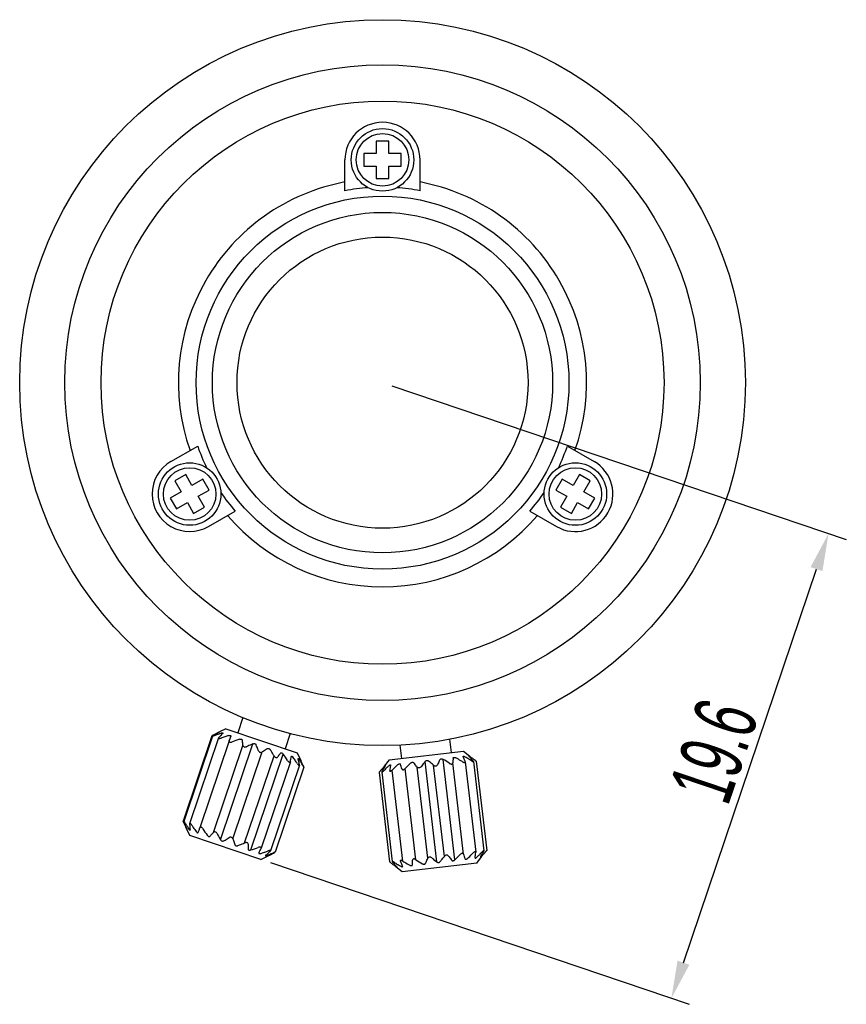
# Model space of a CAD drawing. Header units: millimetres. Extents: x 459 to 649, y 77 to 203.
# Tile 3 of 3: x 583 to 649, y 85 to 164. Entities that reach past the tile are written whole.
import ezdxf

# ---------------------------------------------------------------- set-up
doc = ezdxf.new("R2010")
doc.units = ezdxf.units.MM
doc.header["$LTSCALE"] = 16.335
doc.header["$PDMODE"] = 3
doc.header["$PDSIZE"] = 8
doc.layers.get('0').update_dxf_attribs({"linetype": 'CONTINUOUS'})
doc.layers.get('Defpoints').update_dxf_attribs({"linetype": 'CONTINUOUS'})
doc.layers.add('02___PRT_ALL_AXES', color=7, linetype='CONTINUOUS')
doc.styles.get("Standard").update_dxf_attribs({"font": 'txt', "width": 0.6})
doc.dimstyles.get("Standard").update_dxf_attribs({"dimtxt": 2.8, "dimasz": 3, "dimexe": 1.5, "dimexo": 0.8, "dimtad": 1, "dimdec": 3, "dimdsep": 46, "dimtxsty": 'STANDARD', "dimblk": '_FILLED', "dimblk1": '_FILLED', "dimblk2": '_FILLED', "dimcen": 0.09, "dimadec": 3, "dimazin": 2, "dimtol": 1, "dimtp": 0.001, "dimtm": 0.001, "dimtfac": 1, "dimtdec": 3, "dimtofl": 0, "dimtmove": 0, "dimatfit": 3, "dimldrblk": '_FILLED', "dimfxl": 1, "dimtolj": 1, "dimarcsym": 0})

# ---------------------------------------------------------------- blocks, each defined once
blk = doc.blocks.new('_FILLED')
at = {"color": 0, "linetype": 'ByBlock'}
blk.add_solid([(0, 0), (-1, 0.167), (-1, -0.167)], dxfattribs=at)
blk = doc.blocks.new('*D25')
at = {"color": 0, "linetype": 'Continuous', "lineweight": -2}
for p, q in [((612.454, 134.252), (648.767, 121.972)), ((635.75, 88.16), (646.385, 119.611)), ((602.739, 96.157), (636.21, 84.838))]:
    blk.add_line(p, q, dxfattribs=at)
at = {"layer": 'Defpoints', "color": 0}
for p in [(611.696, 134.508), (647.346, 122.453), (601.981, 96.413)]:
    blk.add_point(p, dxfattribs=at)
at = {"color": 0, "linetype": 'ByBlock', "lineweight": -2, "xscale": 3, "yscale": 3, "zscale": 3}
for p, rotation in [((647.346, 122.453), 71.31622970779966), ((634.789, 85.319), 251.3162297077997)]:
    blk.add_blockref('_FILLED', p, dxfattribs=dict(at, rotation=rotation))
at = {"color": 0, "insert": (635.806, 105.886), "char_height": 2.8, "attachment_point": 2, "rotation": 71.31623}
blk.add_mtext('\\A1;{{\\H1.7857x;19.6}}', dxfattribs=at)

msp = doc.modelspace()

# ---------------------------------------------------------------- linework, layer by layer
at = {"color": 7, "linetype": 'Continuous'}
for p, q in [((608.6964, 149.8354), (608.6964, 152.3083)), ((614.6964, 149.8354), (614.6964, 152.3083)), ((594.7812, 128.2064), (596.9228, 129.4429)), ((626.4701, 129.4429), (628.6117, 128.2064)), ((597.7812, 123.0102), (599.9228, 124.2467)), ((623.4701, 124.2467), (625.6117, 123.0102))]:
    msp.add_line(p, q, dxfattribs=at)
for radius in [29, 25.4, 22.5, 14.9]:
    msp.add_circle((611.6964, 134.5083), radius, dxfattribs=at)
for centre, radius, start, end in [((611.6964, 152.3083), 3, 0, 180), ((611.6964, 134.5083), 16.3107, 100.59865, 199.40135), ((611.6964, 134.5083), 16.3107, 340.59865, 79.40135), ((611.6964, 134.5083), 15.6179, 94.19333, 101.074626), ((611.6964, 134.5083), 15.6179, 78.925374, 85.80667), ((611.6964, 134.5083), 15.6179, 198.925374, 205.80667), ((611.6964, 134.5083), 15.6179, 334.19333, 341.074626), ((596.2812, 125.6083), 3, 120, 300), ((627.1117, 125.6083), 3, 240, 60), ((611.6964, 134.5083), 15.6179, 214.19333, 221.074626), ((611.6964, 134.5083), 15.6179, 318.925374, 325.80667), ((611.6964, 134.5083), 16.3107, 220.59865, 319.40135)]:
    msp.add_arc(centre, radius, start, end, dxfattribs=at)
at = {"layer": '02___PRT_ALL_AXES', "color": 7, "linetype": 'Continuous'}
for p, q in [((611.1964, 153.8083), (611.1964, 152.8083)), ((612.1964, 153.8083), (611.1964, 153.8083)), ((612.1964, 152.8083), (612.1964, 153.8083)), ((610.1964, 152.8083), (610.1964, 151.8083)), ((611.1964, 152.8083), (610.1964, 152.8083)), ((613.1964, 152.8083), (612.1964, 152.8083)), ((613.1964, 151.8083), (613.1964, 152.8083)), ((610.1964, 151.8083), (611.1964, 151.8083)), ((611.1964, 151.8083), (611.1964, 150.8083)), ((612.1964, 150.8083), (612.1964, 151.8083)), ((612.1964, 151.8083), (613.1964, 151.8083)), ((611.1964, 150.8083), (612.1964, 150.8083)), ((595.9642, 127.1574), (595.0982, 126.6574)), ((596.4642, 126.2913), (595.9642, 127.1574)), ((597.3302, 126.7913), (596.4642, 126.2913)), ((597.8302, 125.9253), (597.3302, 126.7913)), ((626.0626, 126.7913), (625.5626, 125.9253)), ((626.9287, 126.2913), (626.0626, 126.7913)), ((627.4287, 127.1574), (626.9287, 126.2913)), ((628.2947, 126.6574), (627.4287, 127.1574)), ((595.0982, 126.6574), (595.5982, 125.7913)), ((596.9642, 125.4253), (597.8302, 125.9253)), ((625.5626, 125.9253), (626.4287, 125.4253)), ((627.7947, 125.7913), (628.2947, 126.6574)), ((595.5982, 125.7913), (594.7321, 125.2913)), ((594.7321, 125.2913), (595.2321, 124.4253)), ((597.4642, 124.5593), (596.9642, 125.4253)), ((626.4287, 125.4253), (625.9287, 124.5593)), ((628.6607, 125.2913), (627.7947, 125.7913)), ((628.1607, 124.4253), (628.6607, 125.2913)), ((595.2321, 124.4253), (596.0982, 124.9253)), ((596.0982, 124.9253), (596.5982, 124.0593)), ((596.5982, 124.0593), (597.4642, 124.5593)), ((625.9287, 124.5593), (626.7947, 124.0593)), ((626.7947, 124.0593), (627.2947, 124.9253)), ((627.2947, 124.9253), (628.1607, 124.4253)), ((600.5367, 107.7509), (600.1274, 106.5405)), ((598.0543, 106.2825), (595.7533, 99.4781)), ((598.1163, 106.2651), (595.8131, 99.4543)), ((598.1195, 106.2589), (598.1162, 106.265)), ((598.1665, 106.3505), (598.1357, 106.3339)), ((598.5343, 106.4039), (598.4988, 106.3906)), ((598.6103, 106.579), (598.5519, 106.5502)), ((599.1801, 106.8609), (598.6758, 106.6114)), ((599.1802, 106.8608), (604.8639, 104.9388)), ((599.5072, 106.0782), (599.5655, 106.2488)), ((599.5656, 106.2491), (599.5655, 106.2488)), ((604.326, 106.4696), (603.9166, 105.2591)), ((598.599, 106.1302), (596.2786, 99.2685)), ((599.4434, 105.8914), (597.0947, 98.9458)), ((599.4435, 105.8917), (599.5072, 106.0782)), ((613.0852, 105.5445), (613.2102, 104.4799)), ((617.0579, 106.0106), (617.1829, 104.9465)), ((604.8639, 104.9388), (605.1746, 104.3106)), ((612.2171, 104.3632), (618.1761, 105.0632)), ((618.1761, 105.0632), (618.6737, 104.6702)), ((604.3305, 104.2244), (601.9905, 97.3046)), ((605.0546, 103.9373), (602.7402, 97.0933)), ((604.33, 104.223), (604.334, 104.2379)), ((604.4059, 104.6119), (604.4093, 104.6254)), ((605.3598, 103.918), (605.3742, 103.8861)), ((612.217, 104.3632), (611.83, 103.8732)), ((612.3418, 103.9471), (612.3399, 103.9181)), ((618.1456, 104.6001), (618.1374, 104.6271)), ((618.3096, 104.2079), (618.301, 104.2384)), ((618.3095, 104.2089), (619.1579, 96.9866)), ((618.5386, 104.4648), (618.5028, 104.4863)), ((618.9575, 104.2511), (619.7981, 97.0958)), ((619.186, 104.2655), (619.1854, 104.266)), ((619.1858, 104.267), (620.0239, 97.1332)), ((605.4077, 103.7959), (603.1067, 96.9914)), ((611.4193, 103.3547), (612.2573, 96.2208)), ((611.4195, 103.3532), (611.4199, 103.3538)), ((611.6354, 103.3906), (612.4759, 96.236)), ((612.2687, 103.5298), (612.2672, 103.4972)), ((595.7868, 99.3878), (595.8011, 99.356)), ((595.8194, 99.4573), (595.8131, 99.4544)), ((596.0152, 98.9049), (595.9863, 98.9634)), ((596.297, 98.3351), (596.0476, 98.8395)), ((596.9747, 98.5874), (596.9748, 98.5877)), ((596.9748, 98.5877), (597.0319, 98.7585)), ((597.0319, 98.7585), (597.0946, 98.9456)), ((601.9808, 96.4131), (596.2971, 98.3351)), ((601.8152, 96.9509), (601.8097, 96.938)), ((601.8253, 96.971), (601.8152, 96.9509)), ((601.985, 97.2918), (601.9711, 97.2635)), ((601.985, 97.2918), (601.9909, 97.3059)), ((602.26, 96.9905), (602.2916, 97.001)), ((603.0252, 96.94), (603.0011, 96.927)), ((619.1565, 96.956), (619.1578, 96.9876)), ((620.0232, 97.1341), (620.0237, 97.1347)), ((601.9808, 96.4131), (602.609, 96.7238)), ((612.2577, 96.2218), (612.2571, 96.2223)), ((612.3014, 96.1886), (612.2577, 96.2218)), ((612.9329, 95.9974), (612.9652, 95.9781)), ((613.1152, 96.2787), (613.1242, 96.2473)), ((619.2261, 96.1247), (613.2671, 95.4246)), ((619.0891, 96.5681), (619.0874, 96.5399)), ((619.2261, 96.1247), (619.6115, 96.6127)), ((613.2671, 95.4246), (612.7586, 95.8262)), ((613.292, 95.8583), (613.2835, 95.8861))]:
    msp.add_line(p, q, dxfattribs=at)
at = {"layer": '02___PRT_ALL_AXES', "color": 9, "linetype": 'Continuous'}
for p, q in [((598.192, 98.5744), (600.541, 105.5205)), ((598.7503, 97.9873), (601.341, 105.6484)), ((599.7381, 98.0516), (602.087, 104.9977)), ((600.6762, 97.7344), (603.0251, 104.6805)), ((601.1688, 97.1695), (603.7595, 104.8305)), ((616.0447, 96.2105), (615.1011, 104.2425)), ((616.6392, 96.6602), (615.7837, 103.9427)), ((617.4815, 96.3792), (616.538, 104.4113)), ((618.1764, 96.8408), (617.3209, 104.1233)), ((613.3272, 96.2712), (612.4717, 103.5536)), ((614.3716, 96.3939), (613.5161, 103.6763)), ((615.3182, 96.5051), (614.4627, 103.7875))]:
    msp.add_line(p, q, dxfattribs=at)
at = {"layer": '02___PRT_ALL_AXES', "color": 7, "linetype": 'Continuous'}
for centre, radius in [((611.6964, 152.3083), 2.5), ((611.6964, 134.5083), 13.6), ((611.6964, 134.5083), 11.63), ((596.2812, 125.6083), 2.5), ((627.1117, 125.6083), 2.5)]:
    msp.add_circle(centre, radius, dxfattribs=at)
at = {"layer": '02___PRT_ALL_AXES', "color": 9, "linetype": 'Continuous'}
for centre in [(611.6964, 152.3083), (596.2812, 125.6083), (627.1117, 125.6083)]:
    msp.add_circle(centre, 2.1, dxfattribs=at)
at = {"layer": '02___PRT_ALL_AXES', "color": 7, "linetype": 'Continuous'}
for centre, radius, start, end in [((604.6785, 94.2693), 13.7245, 117.337578, 118.325534), ((605.1985, 94.8741), 13.4224, 120.403296, 121.507744), ((604.2492, 91.1377), 16.3009, 110.656441, 111.590056), ((603.8876, 95.7933), 12.0075, 116.89357, 117.324931), ((604.3431, 96.3239), 11.7391, 120.137495, 120.383523), ((603.8506, 97.1744), 10.7563, 119.460358, 120.143397), ((603.4262, 96.7038), 10.9868, 116.325955, 116.895055), ((603.1261, 94.1344), 13.1007, 109.231548, 110.518038), ((603.4037, 97.9637), 9.8493, 119.093401, 119.455108), ((610.4439, 95.2682), 16.0781, 137.058803, 137.315499), ((609.0179, 96.5973), 14.1288, 136.479285, 137.065117), ((607.264, 98.2642), 11.7092, 135.728365, 136.484034), ((604.454, 89.7541), 17.312, 108.021827, 109.100559), ((606.2451, 99.2546), 10.2882, 135.466365, 135.716623), ((603.481, 92.7467), 14.1652, 106.787626, 108.024254), ((604.9006, 91.6084), 15.1292, 107.828789, 110.166809), ((591.1748, 95.8761), 15.4453, 33.109319, 35.433061), ((611.3115, 97.6145), 10.1338, 42.728055, 43.997408), ((611.8589, 94.9213), 11.8719, 53.816908, 55.110759), ((567.3039, 111.5618), 37.7474, 348.812304, 349.114409), ((576.3741, 109.8221), 28.5118, 349.105295, 349.470727), ((593.0413, 96.3396), 14.1522, 34.143979, 35.50661), ((590.4358, 94.5687), 17.3025, 33.193823, 34.154616), ((594.9391, 102.1367), 10.2825, 11.677656, 12.847734), ((592.3173, 101.5887), 12.9609, 11.020885, 11.704113), ((590.625, 101.2572), 14.6854, 10.743553, 11.028298), ((594.9129, 98.0704), 11.9413, 31.313924, 31.994599), ((593.7918, 97.3883), 13.2536, 30.714998, 31.314267), ((594.9292, 99.2501), 11.4271, 25.295746, 26.296206), ((592.6474, 96.7079), 14.5849, 30.227564, 30.71701), ((591.271, 95.9069), 16.1774, 29.60496, 30.224386), ((592.8519, 98.2686), 13.7245, 24.306926, 25.294864), ((620.6982, 96.0164), 11.827, 138.454766, 139.748588), ((619.9102, 99.0597), 9.3476, 149.061488, 149.23129), ((621.2843, 94.2822), 13.2277, 133.342367, 134.265293), ((627.0527, 101.0316), 14.9933, 169.053801, 169.622073), ((625.1845, 101.3907), 13.0909, 168.868425, 169.044303), ((622.9576, 92.9136), 14.9385, 132.157196, 133.976956), ((583.701, 95.5127), 30.6397, 15.389974, 16.104511), ((643.6533, 102.9708), 26.3576, 176.661883, 177.493875), ((610.3523, 91.4231), 14.9525, 59.396572, 61.231135), ((608.6585, 88.5325), 18.3027, 58.959367, 59.439387), ((604.8219, 98.6757), 14.5814, 23.232895, 23.972483), ((600.8913, 96.982), 18.8614, 22.803005, 23.250565), ((598.3752, 95.9217), 21.5918, 22.654796, 22.809056), ((611.6897, 93.1413), 13.2337, 59.221373, 60.122914), ((611.0692, 92.0947), 14.4503, 59.040811, 59.231127), ((609.9006, 90.1665), 16.705, 57.773659, 58.862724), ((609.4189, 95.8586), 12.7155, 41.951844, 42.753702), ((610.3896, 92.9079), 14.3643, 52.938906, 53.82785), ((608.212, 94.7704), 14.3405, 41.704509, 41.961806), ((609.3896, 91.5786), 16.0278, 52.721662, 52.949985), ((624.7261, 111.7266), 9.2932, 232.7221, 233.057479), ((623.9109, 93.3233), 16.0192, 140.640862, 140.844692), ((623.3158, 93.8115), 15.2495, 140.385369, 140.641205), ((622.3541, 94.6092), 14, 139.731927, 140.390615), ((624.2553, 96.5841), 14.3488, 151.121063, 151.374784), ((622.8365, 97.3692), 12.7273, 150.322451, 151.131202), ((623.6973, 91.8263), 16.6708, 134.602145, 135.692514), ((620.9014, 98.4736), 10.4992, 149.249899, 150.329919), ((622.2861, 93.2511), 14.6653, 134.256147, 134.585334), ((631.5027, 100.2203), 19.5167, 169.632435, 170.236906), ((625.2704, 90.4976), 18.283, 133.935158, 134.429714), ((608.3099, 105.0057), 13.7255, 204.306949, 205.294165), ((609.6219, 104.704), 14.7824, 201.144858, 201.32388), ((608.1101, 104.1105), 13.1583, 201.310372, 202.236541), ((606.2326, 104.0242), 11.4279, 205.295007, 206.296032), ((609.6693, 107.6332), 16.0676, 211.037516, 212.137449), ((605.8252, 103.1743), 10.689, 202.226203, 203.51621), ((612.2849, 100.7123), 16.0782, 185.31696, 185.573659), ((610.3437, 100.5213), 14.1276, 185.56733, 186.153723), ((611.3114, 109.0253), 17.8422, 213.541005, 214.278116), ((607.8092, 106.4689), 13.8731, 212.152169, 212.677569), ((606.6652, 105.7344), 12.5136, 212.674915, 213.416487), ((607.3518, 100.1939), 11.1179, 186.129189, 187.155971), ((608.6351, 107.1933), 14.5989, 214.252772, 215.830997), ((610.1005, 106.9853), 15.1292, 212.46565, 214.803671), ((596.6016, 111.924), 15.4453, 287.199398, 289.523141), ((574.7192, 110.6531), 30.3635, 333.217055, 333.517891), ((567.3988, 114.297), 38.5407, 333.522104, 333.771044), ((597.8495, 110.2782), 14.0006, 287.121223, 288.362453), ((596.8078, 113.4115), 17.3025, 288.477848, 289.438638), ((596.2875, 104.0735), 9.5129, 309.77338, 310.020511), ((595.4812, 105.0295), 10.7635, 310.034895, 310.934976), ((598.021, 108.4846), 12.5552, 290.654335, 291.933518), ((594.0418, 106.6912), 12.962, 310.928975, 311.611559), ((597.5373, 106.9647), 11.428, 296.336432, 297.337471), ((592.8988, 107.981), 14.6853, 311.604164, 311.888907), ((597.3577, 110.1458), 14.3439, 291.91255, 292.209062), ((597.1283, 110.7081), 14.9512, 292.208417, 292.402078), ((596.9518, 108.1043), 12.7092, 297.323124, 297.49562), ((596.7426, 108.5059), 13.162, 297.49599, 297.725977), ((596.6594, 111.8411), 16.1774, 292.40807, 293.0275), ((596.2162, 109.5044), 14.2908, 297.731641, 298.34485), ((603.7213, 95.2277), 1.8746, 112.088656, 113.041856), ((645.9823, 104.7841), 28.9183, 195.94296, 196.701281), ((608.4542, 107.5803), 14.9525, 312.168864, 314.003435), ((606.1366, 109.9997), 18.3028, 313.960621, 314.440633), ((599.3979, 100.1736), 20.0189, 350.162965, 350.750683), ((609.1552, 107.2492), 14.6682, 314.170214, 314.520005), ((607.7244, 108.6973), 16.7039, 314.536583, 315.626365), ((610.5076, 101.9603), 10.4965, 329.584869, 330.65437), ((610.7311, 104.526), 11.8712, 318.289215, 319.582327), ((608.5733, 103.0497), 12.7164, 330.646983, 331.448138), ((607.1481, 103.8281), 14.3404, 331.438195, 331.695491), ((609.0976, 105.9226), 14.0202, 319.56528, 320.202295), ((608.1705, 106.6966), 15.2279, 320.197452, 320.450124), ((607.5538, 107.2059), 16.0278, 320.450012, 320.678338), ((603.7906, 84.9843), 14.0702, 52.558957, 52.779644), ((622.084, 108.8739), 16.0191, 232.555308, 232.759135), ((621.0767, 107.5439), 14.3506, 232.747108, 233.660887), ((623.1749, 105.7818), 14.3489, 222.025215, 222.278938), ((621.9759, 104.6886), 12.7263, 222.26878, 223.078236), ((619.5834, 105.5103), 11.8277, 233.650647, 234.945207), ((621.53, 110.2817), 16.6718, 237.70751, 238.797162), ((620.2361, 103.0585), 10.3421, 223.06494, 224.314041), ((620.5923, 108.7425), 14.8695, 238.815111, 238.995772), ((619.7513, 107.3325), 13.2277, 239.134699, 240.057634), ((632.4593, 104.5219), 21.0313, 203.168678, 203.330483), ((630.0237, 103.4693), 18.378, 203.324419, 203.781554), ((626.2265, 101.791), 14.2264, 203.763337, 204.523594), ((622.7517, 111.9378), 18.2829, 238.970287, 239.46485), ((621.0619, 109.0516), 14.9385, 239.423051, 241.242804), ((586.1909, 97.3143), 27.9228, 357.260727, 358.044788), ((605.9082, 99.0302), 13.4089, 349.419708, 349.588466), ((603.986, 99.3808), 15.3628, 349.597831, 350.152955), ((610.1534, 106.2188), 13.2337, 313.277087, 314.178619), ((611.5054, 101.3781), 9.3413, 329.390366, 329.566524)]:
    msp.add_arc(centre, radius, start, end, dxfattribs=at)
for points, knots in [([(598.0543, 106.2825), (598.0549, 106.2842), (598.0589, 106.2878), (598.0664, 106.2935), (598.0778, 106.3009), (598.0866, 106.3062), (598.0915, 106.3091)], [0, 0, 0, 0, 0.1165883, 0.3298178, 0.6291065, 1, 1, 1, 1]), ([(598.0915, 106.3091), (598.0948, 106.3111), (598.1095, 106.3195), (598.1243, 106.3277), (598.1357, 106.3339)], [0, 0, 0, 0, 0.2278376, 1, 1, 1, 1]), ([(598.1162, 106.265), (598.1175, 106.2688), (598.125, 106.2767), (598.1393, 106.2885), (598.1598, 106.3027), (598.1753, 106.3125), (598.1837, 106.3177)], [0, 0, 0, 0, 0.1378174, 0.3618563, 0.6552216, 1, 1, 1, 1]), ([(598.1342, 106.2586), (598.1327, 106.2584), (598.1278, 106.258), (598.1226, 106.2578), (598.1195, 106.2589)], [0, 0, 0, 0, 0.3181845, 1, 1, 1, 1]), ([(598.2511, 106.2949), (598.2292, 106.2862), (598.1908, 106.2724), (598.1514, 106.2606), (598.1342, 106.2586)], [0, 0, 0, 0, 0.5769597, 1, 1, 1, 1]), ([(598.6018, 106.5747), (598.6117, 106.5795), (598.6296, 106.5883), (598.6511, 106.5982), (598.6641, 106.6043), (598.6716, 106.607), (598.6742, 106.6086), (598.6774, 106.6088), (598.6772, 106.6084)], [0, 0, 0, 0, 0.3998664, 0.7235509, 0.8455278, 0.9341862, 0.9858596, 1, 1, 1, 1]), ([(598.6772, 106.6084), (598.677, 106.6077), (598.675, 106.6063), (598.6715, 106.6036), (598.6656, 106.5999), (598.6547, 106.5931), (598.6375, 106.5831), (598.6228, 106.5748), (598.6147, 106.5703)], [0, 0, 0, 0, 0.0296405, 0.0924739, 0.1865362, 0.3083768, 0.6200373, 1, 1, 1, 1]), ([(598.8109, 106.5039), (598.8281, 106.5099), (598.8593, 106.5196), (598.897, 106.5273), (598.9205, 106.5265), (598.9323, 106.5228), (598.9381, 106.5136), (598.9367, 106.507), (598.9356, 106.5039)], [0, 0, 0, 0, 0.3786625, 0.683736, 0.7928939, 0.8703665, 0.9305651, 1, 1, 1, 1]), ([(598.9356, 106.5039), (598.9347, 106.5012), (598.9286, 106.4885), (598.9191, 106.478), (598.9113, 106.47)], [0, 0, 0, 0, 0.2005067, 1, 1, 1, 1]), ([(599.3897, 106.3082), (599.4149, 106.3158), (599.4525, 106.3245), (599.501, 106.3261), (599.5312, 106.3213), (599.5546, 106.3098), (599.5727, 106.2855), (599.57, 106.2622), (599.5656, 106.2491)], [0, 0, 0, 0, 0.3397555, 0.4932485, 0.6250695, 0.7314634, 0.8205253, 1, 1, 1, 1]), ([(598.5986, 106.129), (598.5972, 106.1247), (598.5953, 106.1162), (598.6001, 106.0978), (598.6213, 106.0878), (598.6454, 106.0849), (598.68, 106.0855), (598.7071, 106.0903), (598.7258, 106.0946)], [0, 0, 0, 0, 0.0857737, 0.1621463, 0.3452824, 0.476945, 0.6340304, 1, 1, 1, 1]), ([(598.6249, 106.1685), (598.6218, 106.1652), (598.6114, 106.1532), (598.6022, 106.1397), (598.5986, 106.129)], [0, 0, 0, 0, 0.2848354, 1, 1, 1, 1]), ([(599.4434, 105.8913), (599.4374, 105.8735), (599.4353, 105.8408), (599.4624, 105.8078), (599.4963, 105.7913), (599.5393, 105.7841), (599.6041, 105.7861), (599.6532, 105.7986), (599.6847, 105.8101)], [0, 0, 0, 0, 0.1782238, 0.2731482, 0.3883412, 0.5273451, 0.6819973, 1, 1, 1, 1]), ([(600.2684, 106.0111), (600.294, 106.0193), (600.3461, 106.0301), (600.4215, 106.0248), (600.4805, 105.9895), (600.4962, 105.9509), (600.4983, 105.9333)], [0, 0, 0, 0, 0.2929363, 0.5747874, 0.8065275, 1, 1, 1, 1]), ([(600.541, 105.5205), (600.5379, 105.5555), (600.5252, 105.6932), (600.5107, 105.8308), (600.4983, 105.9333)], [0, 0, 0, 0, 0.2535899, 1, 1, 1, 1]), ([(600.541, 105.5205), (600.543, 105.4972), (600.5639, 105.4451), (600.6414, 105.3981), (600.7375, 105.3913), (600.8013, 105.4094), (600.8301, 105.4228)], [0, 0, 0, 0, 0.200058, 0.4456259, 0.7298483, 1, 1, 1, 1]), ([(601.341, 105.6484), (601.2981, 105.6306), (601.1266, 105.5581), (600.9568, 105.4817), (600.8301, 105.4228)], [0, 0, 0, 0, 0.2491839, 1, 1, 1, 1]), ([(601.341, 105.6484), (601.364, 105.6579), (601.4152, 105.6707), (601.494, 105.6621), (601.5604, 105.6228), (601.5884, 105.5822), (601.5973, 105.5617)], [0, 0, 0, 0, 0.2508481, 0.5194989, 0.7754371, 1, 1, 1, 1]), ([(601.7849, 105.0999), (601.7699, 105.1389), (601.7097, 105.2938), (601.6467, 105.4476), (601.5973, 105.5617)], [0, 0, 0, 0, 0.2516643, 1, 1, 1, 1]), ([(601.7849, 105.0999), (601.7952, 105.073), (601.8299, 105.0197), (601.912, 104.9683), (602.0073, 104.9589), (602.0647, 104.9819), (602.087, 104.9977)], [0, 0, 0, 0, 0.2380082, 0.5090935, 0.7738144, 1, 1, 1, 1]), ([(602.478, 105.2638), (602.4453, 105.2426), (602.3136, 105.1559), (602.1838, 105.0663), (602.087, 104.9977)], [0, 0, 0, 0, 0.2477161, 1, 1, 1, 1]), ([(602.478, 105.2638), (602.4957, 105.2753), (602.5402, 105.292), (602.6149, 105.2831), (602.6822, 105.2416), (602.7163, 105.2005), (602.7299, 105.1787)], [0, 0, 0, 0, 0.2149306, 0.4650056, 0.7378983, 1, 1, 1, 1]), ([(603.0251, 104.6805), (603.0013, 104.7226), (602.9054, 104.8901), (602.8064, 105.0559), (602.7299, 105.1787)], [0, 0, 0, 0, 0.2505317, 1, 1, 1, 1]), ([(603.0251, 104.6805), (603.0412, 104.6522), (603.0819, 104.5995), (603.1603, 104.5463), (603.2479, 104.537), (603.2909, 104.5685), (603.3039, 104.5862)], [0, 0, 0, 0, 0.2839624, 0.572234, 0.8084473, 1, 1, 1, 1]), ([(603.5425, 104.9039), (603.5226, 104.8782), (603.442, 104.773), (603.363, 104.6668), (603.3039, 104.5862)], [0, 0, 0, 0, 0.2455382, 1, 1, 1, 1]), ([(603.5425, 104.9039), (603.5525, 104.9169), (603.584, 104.9403), (603.6492, 104.9333), (603.7094, 104.892), (603.7438, 104.8525), (603.7595, 104.8305)], [0, 0, 0, 0, 0.1868506, 0.4094408, 0.6937336, 1, 1, 1, 1]), ([(604.4093, 104.6254), (604.413, 104.6363), (604.4238, 104.6534), (604.4494, 104.6569), (604.4709, 104.6499), (604.4937, 104.6352), (604.5262, 104.6058), (604.548, 104.5786), (604.5619, 104.5592)], [0, 0, 0, 0, 0.1684356, 0.2535561, 0.3596697, 0.493247, 0.6496036, 1, 1, 1, 1]), ([(618.1374, 104.6271), (618.1366, 104.6341), (618.1376, 104.6502), (618.1572, 104.6595), (618.1748, 104.6591), (618.1997, 104.6547), (618.2187, 104.6474), (618.2319, 104.6417)], [0, 0, 0, 0, 0.1803127, 0.3590755, 0.4827106, 0.6332718, 1, 1, 1, 1]), ([(618.2319, 104.6417), (618.236, 104.6399), (618.253, 104.632), (618.2696, 104.6232), (618.2819, 104.6161)], [0, 0, 0, 0, 0.240811, 1, 1, 1, 1]), ([(618.5637, 104.7026), (618.5636, 104.7035), (618.5638, 104.7057), (618.5676, 104.7067), (618.5722, 104.7056), (618.5787, 104.7032), (618.5867, 104.6993), (618.6002, 104.6918), (618.6107, 104.6852), (618.6181, 104.6804)], [0, 0, 0, 0, 0.043355, 0.0875347, 0.1610603, 0.2694211, 0.4111954, 0.5831001, 1, 1, 1, 1]), ([(618.6014, 104.6537), (618.5922, 104.6632), (618.5798, 104.6764), (618.5678, 104.6931), (618.564, 104.6998), (618.5637, 104.7026)], [0, 0, 0, 0, 0.641557, 0.8639481, 1, 1, 1, 1]), ([(618.6181, 104.6804), (618.6206, 104.6788), (618.6312, 104.6719), (618.6416, 104.6648), (618.6495, 104.6593)], [0, 0, 0, 0, 0.2368883, 1, 1, 1, 1]), ([(604.1122, 104.3129), (604.1295, 104.2864), (604.1584, 104.2493), (604.2041, 104.2096), (604.2442, 104.1844), (604.2905, 104.1757), (604.3199, 104.1996), (604.3273, 104.2149), (604.3301, 104.2231)], [0, 0, 0, 0, 0.3282756, 0.4850457, 0.6249278, 0.8269804, 0.9104855, 1, 1, 1, 1]), ([(604.9149, 104.0414), (604.9281, 104.0213), (604.9485, 103.9927), (604.978, 103.9592), (604.9985, 103.9396), (605.0172, 103.9266), (605.0337, 103.9198), (605.0485, 103.9236), (605.0528, 103.9317), (605.0542, 103.9358)], [0, 0, 0, 0, 0.3634657, 0.5288286, 0.6736248, 0.7897821, 0.8733941, 0.9345008, 1, 1, 1, 1]), ([(604.9587, 104.4588), (604.9587, 104.4603), (604.9586, 104.4654), (604.9591, 104.4707), (604.9603, 104.4741)], [0, 0, 0, 0, 0.2934664, 1, 1, 1, 1]), ([(604.9641, 104.4231), (604.9634, 104.4264), (604.9609, 104.4382), (604.959, 104.4501), (604.9587, 104.4588)], [0, 0, 0, 0, 0.2821189, 1, 1, 1, 1]), ([(604.9603, 104.4741), (604.9608, 104.4758), (604.9622, 104.4788), (604.9692, 104.4823), (604.9816, 104.4751), (604.9955, 104.461), (605.006, 104.4477), (605.0116, 104.44)], [0, 0, 0, 0, 0.0730563, 0.1342398, 0.3038665, 0.5981284, 1, 1, 1, 1]), ([(605.0116, 104.44), (605.014, 104.4368), (605.024, 104.4228), (605.0333, 104.4085), (605.0403, 104.3974)], [0, 0, 0, 0, 0.234502, 1, 1, 1, 1]), ([(605.0542, 103.9358), (605.0569, 103.9439), (605.0578, 103.9642), (605.0551, 103.9837), (605.053, 103.9947)], [0, 0, 0, 0, 0.4303284, 1, 1, 1, 1]), ([(605.3365, 103.8988), (605.3488, 103.8773), (605.366, 103.8477), (605.3883, 103.8144), (605.3975, 103.802), (605.4018, 103.7978)], [0, 0, 0, 0, 0.617842, 0.8503084, 1, 1, 1, 1]), ([(605.4077, 103.7958), (605.4081, 103.7971), (605.4076, 103.8008), (605.4052, 103.8111), (605.3985, 103.8293), (605.3877, 103.8558), (605.3789, 103.8755), (605.3742, 103.8861)], [0, 0, 0, 0, 0.0407583, 0.1113013, 0.3324401, 0.6372801, 1, 1, 1, 1]), ([(611.8465, 103.8601), (611.8554, 103.8701), (611.8738, 103.8898), (611.8888, 103.9062), (611.9178, 103.9304), (611.9187, 103.9223)], [0, 0, 0, 0, 0.4145445, 0.7475131, 1, 1, 1, 1]), ([(611.9187, 103.9223), (611.9191, 103.9195), (611.9168, 103.9121), (611.9087, 103.893), (611.8995, 103.8771), (611.8925, 103.8655)], [0, 0, 0, 0, 0.1336262, 0.3556103, 1, 1, 1, 1]), ([(612.2054, 103.9023), (612.2206, 103.9166), (612.2499, 103.9415), (612.289, 103.9675), (612.3247, 103.9753), (612.3393, 103.9606), (612.3413, 103.9518), (612.3418, 103.9471)], [0, 0, 0, 0, 0.3656157, 0.6627127, 0.8464161, 0.9177299, 1, 1, 1, 1]), ([(612.9314, 103.9876), (612.9513, 104.0056), (612.9828, 104.0299), (613.0285, 104.0521), (613.0679, 104.0632), (613.1157, 104.057), (613.1341, 104.0263), (613.1383, 104.0119)], [0, 0, 0, 0, 0.3239937, 0.4757463, 0.6111169, 0.8190499, 1, 1, 1, 1]), ([(613.9371, 104.1057), (613.9561, 104.1242), (613.9986, 104.1569), (614.0716, 104.184), (614.1434, 104.1774), (614.1791, 104.1506), (614.1913, 104.1356)], [0, 0, 0, 0, 0.2775586, 0.5554885, 0.7967837, 1, 1, 1, 1]), ([(614.4627, 103.7875), (614.4403, 103.8172), (614.3514, 103.9345), (614.2606, 104.0503), (614.1913, 104.1356)], [0, 0, 0, 0, 0.2528627, 1, 1, 1, 1]), ([(615.1011, 104.2425), (615.0733, 104.2084), (614.9623, 104.0707), (614.8545, 103.9305), (614.7749, 103.8242)], [0, 0, 0, 0, 0.2487814, 1, 1, 1, 1]), ([(615.1011, 104.2425), (615.1162, 104.2609), (615.155, 104.2946), (615.2295, 104.3201), (615.3078, 104.3126), (615.3532, 104.2888), (615.372, 104.2743)], [0, 0, 0, 0, 0.2377926, 0.5006765, 0.763086, 1, 1, 1, 1]), ([(615.7837, 103.9427), (615.7498, 103.9711), (615.6142, 104.0837), (615.4766, 104.1939), (615.372, 104.2743)], [0, 0, 0, 0, 0.2511797, 1, 1, 1, 1]), ([(615.7837, 103.9427), (615.8069, 103.9232), (615.8638, 103.8911), (615.9602, 103.879), (616.0486, 103.9101), (616.0859, 103.9561), (616.0963, 103.9794)], [0, 0, 0, 0, 0.2531397, 0.5310848, 0.7871736, 1, 1, 1, 1]), ([(616.2831, 104.3813), (616.267, 104.3485), (616.2028, 104.2155), (616.1414, 104.0811), (616.0963, 103.9794)], [0, 0, 0, 0, 0.2469929, 1, 1, 1, 1]), ([(616.2831, 104.3813), (616.2917, 104.3988), (616.3205, 104.4331), (616.389, 104.4562), (616.4664, 104.4469), (616.5153, 104.4249), (616.538, 104.4113)], [0, 0, 0, 0, 0.2039428, 0.4458887, 0.7234667, 1, 1, 1, 1]), ([(617.0456, 104.0909), (617.0733, 104.0727), (617.1188, 104.05), (617.1832, 104.0351), (617.2401, 104.0331), (617.2925, 104.0526), (617.3167, 104.0924), (617.3204, 104.113), (617.3209, 104.1233)], [0, 0, 0, 0, 0.2998906, 0.4510579, 0.5920873, 0.8142224, 0.9074709, 1, 1, 1, 1]), ([(617.3404, 104.5055), (617.3413, 104.5205), (617.3526, 104.5547), (617.3979, 104.5719), (617.439, 104.5702), (617.4888, 104.5592), (617.525, 104.5429), (617.5486, 104.53)], [0, 0, 0, 0, 0.1812065, 0.3901762, 0.5256633, 0.6771895, 1, 1, 1, 1]), ([(618.0962, 104.2144), (618.1211, 104.1994), (618.1593, 104.1797), (618.2113, 104.1625), (618.2464, 104.1562), (618.276, 104.1574), (618.2988, 104.1675), (618.3103, 104.1868), (618.3104, 104.2009), (618.3096, 104.208)], [0, 0, 0, 0, 0.3392746, 0.4981598, 0.6388435, 0.7528045, 0.8404638, 0.9167814, 1, 1, 1, 1]), ([(618.8088, 104.2981), (618.8269, 104.2866), (618.8537, 104.2708), (618.8891, 104.2533), (618.912, 104.2438), (618.9313, 104.2383), (618.9457, 104.2363), (618.9571, 104.2406), (618.9579, 104.2476), (618.9576, 104.2505)], [0, 0, 0, 0, 0.3757623, 0.5447653, 0.6922546, 0.8108147, 0.8945163, 0.9481159, 1, 1, 1, 1]), ([(618.9576, 104.2505), (618.9565, 104.2601), (618.943, 104.2816), (618.9281, 104.3001), (618.9184, 104.3109)], [0, 0, 0, 0, 0.3981226, 1, 1, 1, 1]), ([(619.1408, 104.2992), (619.1459, 104.2954), (619.1603, 104.2846), (619.1747, 104.2737), (619.1842, 104.2669)], [0, 0, 0, 0, 0.3504517, 1, 1, 1, 1]), ([(605.4018, 103.7978), (605.403, 103.7967), (605.4044, 103.7943), (605.4074, 103.7952), (605.4077, 103.7958)], [0, 0, 0, 0, 0.6932853, 1, 1, 1, 1]), ([(611.4199, 103.3538), (611.4274, 103.3634), (611.4508, 103.3912), (611.4737, 103.4194), (611.489, 103.4382)], [0, 0, 0, 0, 0.3343288, 1, 1, 1, 1]), ([(611.6603, 103.4583), (611.6533, 103.4454), (611.644, 103.4271), (611.6364, 103.4038), (611.635, 103.394), (611.6355, 103.3899)], [0, 0, 0, 0, 0.6027284, 0.8315968, 1, 1, 1, 1]), ([(611.6355, 103.3899), (611.6358, 103.3876), (611.637, 103.3831), (611.6453, 103.3785), (611.6591, 103.3825), (611.677, 103.392), (611.699, 103.4078), (611.7143, 103.4206), (611.7224, 103.4277)], [0, 0, 0, 0, 0.0635419, 0.1206623, 0.2448572, 0.4400991, 0.6974589, 1, 1, 1, 1]), ([(611.7224, 103.4277), (611.7262, 103.431), (611.7417, 103.445), (611.7566, 103.4596), (611.7677, 103.4709)], [0, 0, 0, 0, 0.2404624, 1, 1, 1, 1]), ([(612.2672, 103.4972), (612.2685, 103.4864), (612.2775, 103.4621), (612.312, 103.4562), (612.3404, 103.4632), (612.3774, 103.4787), (612.4039, 103.4964), (612.4214, 103.5098)], [0, 0, 0, 0, 0.1737272, 0.3623733, 0.4924882, 0.6464596, 1, 1, 1, 1]), ([(613.242, 103.6441), (613.2447, 103.6343), (613.2529, 103.615), (613.2852, 103.5819), (613.3404, 103.575), (613.395, 103.5902), (613.4542, 103.6195), (613.4932, 103.6521), (613.5161, 103.6763)], [0, 0, 0, 0, 0.0924905, 0.1854074, 0.4066315, 0.5475874, 0.6989993, 1, 1, 1, 1]), ([(614.6137, 103.7285), (614.5833, 103.7249), (614.5245, 103.7311), (614.478, 103.7672), (614.4627, 103.7875)], [0, 0, 0, 0, 0.5464801, 1, 1, 1, 1]), ([(614.7749, 103.8242), (614.7566, 103.7998), (614.7088, 103.7555), (614.6468, 103.7323), (614.6137, 103.7285)], [0, 0, 0, 0, 0.4772907, 1, 1, 1, 1]), ([(595.7555, 99.4646), (595.7547, 99.4674), (595.7536, 99.4718), (595.7528, 99.4765), (595.7533, 99.4781)], [0, 0, 0, 0, 0.6430536, 1, 1, 1, 1]), ([(595.7868, 99.3878), (595.7802, 99.4024), (595.7692, 99.4278), (595.7589, 99.4535), (595.7555, 99.4646)], [0, 0, 0, 0, 0.579621, 1, 1, 1, 1]), ([(595.8131, 99.4544), (595.8118, 99.4506), (595.813, 99.4398), (595.8172, 99.4217), (595.8249, 99.398), (595.8312, 99.3808), (595.8348, 99.3716)], [0, 0, 0, 0, 0.1378174, 0.3618563, 0.6552216, 1, 1, 1, 1]), ([(595.8313, 99.4486), (595.8302, 99.4497), (595.8266, 99.453), (595.8226, 99.4562), (595.8194, 99.4573)], [0, 0, 0, 0, 0.3181845, 1, 1, 1, 1]), ([(595.9021, 99.3488), (595.89, 99.369), (595.8679, 99.4033), (595.8437, 99.4366), (595.8313, 99.4486)], [0, 0, 0, 0, 0.5769597, 1, 1, 1, 1]), ([(596.2791, 99.2698), (596.278, 99.2665), (596.2743, 99.251), (596.2748, 99.2348), (596.2759, 99.2224)], [0, 0, 0, 0, 0.2150864, 1, 1, 1, 1]), ([(596.4401, 99.1669), (596.4256, 99.1888), (596.3963, 99.228), (596.3552, 99.2694), (596.3227, 99.2882), (596.3024, 99.2927), (596.2858, 99.2851), (596.2808, 99.275), (596.2791, 99.2698)], [0, 0, 0, 0, 0.353063, 0.6578424, 0.7726478, 0.8574593, 0.9255056, 1, 1, 1, 1]), ([(596.0111, 98.9136), (596.016, 98.9037), (596.0249, 98.8859), (596.036, 98.865), (596.0426, 98.8522), (596.047, 98.8455), (596.048, 98.8427), (596.0504, 98.8407), (596.0506, 98.841)], [0, 0, 0, 0, 0.3998664, 0.7235509, 0.8455278, 0.9341862, 0.9858596, 1, 1, 1, 1]), ([(596.0506, 98.841), (596.0508, 98.8417), (596.05, 98.844), (596.0489, 98.8483), (596.0465, 98.8548), (596.0419, 98.8668), (596.0343, 98.8852), (596.0277, 98.9007), (596.024, 98.9093)], [0, 0, 0, 0, 0.0296405, 0.0924739, 0.1865362, 0.3083768, 0.6200373, 1, 1, 1, 1]), ([(596.2202, 98.8429), (596.2302, 98.8277), (596.2491, 98.8011), (596.2745, 98.7721), (596.2936, 98.7584), (596.3053, 98.7542), (596.3154, 98.7581), (596.3183, 98.7641), (596.3194, 98.7673)], [0, 0, 0, 0, 0.3786625, 0.683736, 0.7928939, 0.8703665, 0.9305651, 1, 1, 1, 1]), ([(596.3194, 98.7673), (596.3203, 98.7699), (596.3231, 98.7837), (596.322, 98.7979), (596.3206, 98.809)], [0, 0, 0, 0, 0.2005067, 1, 1, 1, 1]), ([(596.799, 98.6472), (596.8144, 98.6258), (596.839, 98.5962), (596.8766, 98.5654), (596.9035, 98.5508), (596.929, 98.5458), (596.9582, 98.5541), (596.9702, 98.5743), (596.9747, 98.5874)], [0, 0, 0, 0, 0.3397555, 0.4932485, 0.6250695, 0.7314634, 0.8205253, 1, 1, 1, 1]), ([(597.3358, 98.864), (597.3177, 98.8923), (597.2863, 98.932), (597.236, 98.9729), (597.1974, 98.9933), (597.1605, 99.0007), (597.1189, 98.991), (597.1007, 98.9637), (597.0947, 98.9459)], [0, 0, 0, 0, 0.3180027, 0.4726549, 0.6116588, 0.7268518, 0.8217762, 1, 1, 1, 1]), ([(597.6777, 98.35), (597.6931, 98.328), (597.7279, 98.2877), (597.7911, 98.2462), (597.8593, 98.2384), (597.8952, 98.2596), (597.9076, 98.2723)], [0, 0, 0, 0, 0.2929363, 0.5747874, 0.8065275, 1, 1, 1, 1]), ([(597.9076, 98.2723), (597.9314, 98.2967), (598.0274, 98.3962), (598.1217, 98.4975), (598.192, 98.5744)], [0, 0, 0, 0, 0.2461572, 1, 1, 1, 1]), ([(598.4812, 98.4767), (598.4664, 98.5047), (598.4267, 98.5579), (598.3462, 98.6108), (598.256, 98.6205), (598.2079, 98.5918), (598.192, 98.5744)], [0, 0, 0, 0, 0.2701517, 0.5543741, 0.799942, 1, 1, 1, 1]), ([(598.4812, 98.4767), (598.5029, 98.4353), (598.5901, 98.2709), (598.6803, 98.108), (598.7503, 97.9873)], [0, 0, 0, 0, 0.2507755, 1, 1, 1, 1]), ([(598.7503, 97.9873), (598.7628, 97.9657), (598.7957, 97.9245), (598.8636, 97.8835), (598.9401, 97.8744), (598.9871, 97.8897), (599.0066, 97.9006)], [0, 0, 0, 0, 0.2508481, 0.5194989, 0.7754371, 1, 1, 1, 1]), ([(599.0066, 97.9006), (599.0426, 97.9208), (599.187, 98.0029), (599.3296, 98.0883), (599.4359, 98.1538)], [0, 0, 0, 0, 0.2482331, 1, 1, 1, 1]), ([(599.7381, 98.0516), (599.73, 98.0777), (599.6983, 98.1309), (599.6168, 98.1812), (599.5204, 98.1902), (599.4604, 98.1689), (599.4359, 98.1538)], [0, 0, 0, 0, 0.2261856, 0.4909065, 0.7619918, 1, 1, 1, 1]), ([(599.7381, 98.0516), (599.7499, 98.0137), (599.7975, 97.8633), (599.8477, 97.7138), (599.8873, 97.6028)], [0, 0, 0, 0, 0.2521459, 1, 1, 1, 1]), ([(599.8873, 97.6028), (599.8944, 97.5829), (599.9196, 97.5427), (599.9844, 97.5045), (600.0631, 97.4965), (600.1151, 97.5085), (600.1392, 97.5176)], [0, 0, 0, 0, 0.2149306, 0.4650056, 0.7378983, 1, 1, 1, 1]), ([(600.1392, 97.5176), (600.1842, 97.5346), (600.3644, 97.604), (600.5429, 97.6776), (600.6762, 97.7344)], [0, 0, 0, 0, 0.2494439, 1, 1, 1, 1]), ([(600.955, 97.6401), (600.9554, 97.662), (600.9403, 97.7133), (600.8651, 97.759), (600.7705, 97.7643), (600.7061, 97.7471), (600.6762, 97.7344)], [0, 0, 0, 0, 0.1915527, 0.427766, 0.7160376, 1, 1, 1, 1]), ([(600.955, 97.6401), (600.9543, 97.6064), (600.9521, 97.474), (600.9512, 97.3416), (600.9518, 97.2428)], [0, 0, 0, 0, 0.2541601, 1, 1, 1, 1]), ([(600.9518, 97.2428), (600.9519, 97.2264), (600.9627, 97.1888), (601.0187, 97.1547), (601.0917, 97.1509), (601.143, 97.1615), (601.1688, 97.1695)], [0, 0, 0, 0, 0.1868506, 0.4094408, 0.6937336, 1, 1, 1, 1]), ([(601.9909, 97.3059), (601.9937, 97.3141), (601.9971, 97.3307), (601.9882, 97.3676), (601.9462, 97.3887), (601.899, 97.3931), (601.8385, 97.3893), (601.793, 97.3773), (601.7633, 97.3668)], [0, 0, 0, 0, 0.0895145, 0.1730196, 0.3750722, 0.5149543, 0.6717244, 1, 1, 1, 1]), ([(601.8097, 96.9381), (601.8061, 96.9272), (601.8043, 96.907), (601.8225, 96.8887), (601.8438, 96.8812), (601.8709, 96.8791), (601.9145, 96.8827), (601.9483, 96.8911), (601.9712, 96.8981)], [0, 0, 0, 0, 0.1684356, 0.2535561, 0.3596697, 0.493247, 0.6496036, 1, 1, 1, 1]), ([(602.6279, 97.1141), (602.6228, 97.1129), (602.602, 97.1073), (602.5814, 97.1007), (602.566, 97.0953)], [0, 0, 0, 0, 0.2434714, 1, 1, 1, 1]), ([(602.7407, 97.0947), (602.7418, 97.098), (602.7432, 97.1047), (602.7394, 97.1147), (602.7296, 97.1211), (602.7087, 97.1261), (602.6736, 97.1241), (602.6443, 97.1182), (602.6279, 97.1141)], [0, 0, 0, 0, 0.0776861, 0.1462209, 0.2250627, 0.3294011, 0.6228513, 1, 1, 1, 1]), ([(602.704, 97.0486), (602.7069, 97.0512), (602.7169, 97.0606), (602.7264, 97.0707), (602.7322, 97.0789)], [0, 0, 0, 0, 0.2763957, 1, 1, 1, 1]), ([(602.7322, 97.0789), (602.7331, 97.0802), (602.7365, 97.0852), (602.7393, 97.0906), (602.7407, 97.0947)], [0, 0, 0, 0, 0.2759215, 1, 1, 1, 1]), ([(603.1067, 96.9914), (603.1069, 96.9921), (603.1059, 96.9936), (603.1036, 96.9936), (603.0994, 96.9934), (603.0921, 96.9917), (603.0812, 96.9887), (603.0677, 96.9842), (603.0457, 96.9764), (603.0284, 96.9696), (603.0164, 96.9647)], [0, 0, 0, 0, 0.0215291, 0.0406969, 0.0689045, 0.1535054, 0.2728141, 0.4220006, 0.5961341, 1, 1, 1, 1]), ([(603.0252, 96.94), (603.0393, 96.9476), (603.0634, 96.9611), (603.0872, 96.9753), (603.0967, 96.9821)], [0, 0, 0, 0, 0.5796158, 1, 1, 1, 1]), ([(603.0967, 96.9821), (603.0991, 96.9838), (603.1026, 96.9866), (603.1061, 96.9899), (603.1067, 96.9914)], [0, 0, 0, 0, 0.6430581, 1, 1, 1, 1]), ([(618.1764, 96.8408), (618.1736, 96.8507), (618.1651, 96.8699), (618.1324, 96.903), (618.0769, 96.9098), (618.022, 96.8946), (617.9628, 96.8653), (617.9238, 96.8327), (617.9011, 96.8085)], [0, 0, 0, 0, 0.0925291, 0.1857776, 0.4079127, 0.5489421, 0.7001094, 1, 1, 1, 1]), ([(619.1578, 96.9876), (619.1565, 96.9985), (619.1474, 97.0232), (619.1126, 97.0294), (619.0838, 97.0226), (619.0464, 97.0071), (619.0197, 96.9892), (619.002, 96.9757)], [0, 0, 0, 0, 0.1744949, 0.3635023, 0.4935314, 0.647299, 1, 1, 1, 1]), ([(619.7097, 97.0589), (619.7059, 97.0556), (619.6904, 97.0416), (619.6754, 97.027), (619.6643, 97.0156)], [0, 0, 0, 0, 0.2406529, 1, 1, 1, 1]), ([(619.798, 97.0963), (619.7977, 97.0987), (619.7965, 97.1033), (619.7881, 97.1081), (619.774, 97.1043), (619.7558, 97.0948), (619.7335, 97.0789), (619.7179, 97.0661), (619.7097, 97.0589)], [0, 0, 0, 0, 0.0645768, 0.1224, 0.2465992, 0.4414218, 0.6982395, 1, 1, 1, 1]), ([(619.7739, 97.0285), (619.7808, 97.0413), (619.7911, 97.0627), (619.7991, 97.0868), (619.798, 97.0963)], [0, 0, 0, 0, 0.6018774, 1, 1, 1, 1]), ([(620.0237, 97.1346), (620.0236, 97.1353), (620.0219, 97.1321), (620.0203, 97.1309), (620.0165, 97.1261), (620.0106, 97.1193), (620.0019, 97.1087), (619.9914, 97.0962), (619.9749, 97.0762), (619.9619, 97.0605), (619.9529, 97.0495)], [0, 0, 0, 0, 0.0195808, 0.0443586, 0.078575, 0.1728236, 0.2973089, 0.4469361, 0.6166482, 1, 1, 1, 1]), ([(602.3394, 96.7239), (602.3388, 96.7223), (602.3381, 96.719), (602.3415, 96.7119), (602.3557, 96.7102), (602.3754, 96.713), (602.3918, 96.7172), (602.401, 96.7198)], [0, 0, 0, 0, 0.0730563, 0.1342398, 0.3038665, 0.5981284, 1, 1, 1, 1]), ([(602.3475, 96.7371), (602.3465, 96.7359), (602.3434, 96.7318), (602.3406, 96.7274), (602.3394, 96.7239)], [0, 0, 0, 0, 0.2934664, 1, 1, 1, 1]), ([(602.3734, 96.7621), (602.3708, 96.7599), (602.3617, 96.7521), (602.353, 96.7437), (602.3475, 96.7371)], [0, 0, 0, 0, 0.2821189, 1, 1, 1, 1]), ([(602.401, 96.7198), (602.4048, 96.721), (602.4212, 96.726), (602.4373, 96.7317), (602.4496, 96.7363)], [0, 0, 0, 0, 0.234502, 1, 1, 1, 1]), ([(612.6232, 96.1885), (612.6052, 96.1998), (612.5787, 96.2156), (612.5436, 96.233), (612.5209, 96.2426), (612.5019, 96.2482), (612.4876, 96.2503), (612.4763, 96.2464), (612.4755, 96.2396), (612.4758, 96.2367)], [0, 0, 0, 0, 0.3764735, 0.5456924, 0.6933586, 0.8121013, 0.8959028, 0.9491202, 1, 1, 1, 1]), ([(612.4758, 96.2367), (612.4763, 96.2326), (612.4799, 96.2233), (612.4927, 96.2025), (612.506, 96.1868), (612.5158, 96.1759)], [0, 0, 0, 0, 0.1684032, 0.3972716, 1, 1, 1, 1]), ([(613.3272, 96.2712), (613.3024, 96.2861), (613.2644, 96.3056), (613.2128, 96.3229), (613.178, 96.3293), (613.1486, 96.3283), (613.126, 96.3185), (613.1145, 96.2996), (613.1144, 96.2857), (613.1152, 96.2787)], [0, 0, 0, 0, 0.3400869, 0.4991681, 0.6399594, 0.7539301, 0.8413728, 0.9172216, 1, 1, 1, 1]), ([(613.875, 95.9556), (613.8985, 95.9427), (613.9347, 95.9263), (613.9844, 95.9153), (614.0252, 95.9136), (614.0703, 95.9308), (614.0811, 95.9649), (614.0818, 95.9799)], [0, 0, 0, 0, 0.3239937, 0.4757463, 0.6111169, 0.8190499, 1, 1, 1, 1]), ([(614.3716, 96.3939), (614.3437, 96.4121), (614.2982, 96.4348), (614.2339, 96.4496), (614.1772, 96.4517), (614.1251, 96.4322), (614.1013, 96.3925), (614.0978, 96.3719), (614.0975, 96.3617)], [0, 0, 0, 0, 0.3010007, 0.4524126, 0.5933685, 0.8145926, 0.9075095, 1, 1, 1, 1]), ([(614.8807, 96.0737), (614.9034, 96.0601), (614.9524, 96.0382), (615.0296, 96.0288), (615.0979, 96.0518), (615.1264, 96.0861), (615.1348, 96.1036)], [0, 0, 0, 0, 0.2775586, 0.5554885, 0.7967837, 1, 1, 1, 1]), ([(615.1348, 96.1036), (615.1506, 96.1363), (615.2136, 96.2693), (615.2739, 96.4035), (615.3182, 96.5051)], [0, 0, 0, 0, 0.2469438, 1, 1, 1, 1]), ([(615.4514, 96.5975), (615.421, 96.5939), (615.3652, 96.5743), (615.3283, 96.5283), (615.3182, 96.5051)], [0, 0, 0, 0, 0.5464801, 1, 1, 1, 1]), ([(615.6304, 96.5417), (615.607, 96.5612), (615.5502, 96.5933), (615.4845, 96.6014), (615.4514, 96.5975)], [0, 0, 0, 0, 0.4772907, 1, 1, 1, 1]), ([(615.6304, 96.5417), (615.6645, 96.5133), (615.8009, 96.4008), (615.9394, 96.2908), (616.0447, 96.2105)], [0, 0, 0, 0, 0.2511523, 1, 1, 1, 1]), ([(616.0447, 96.2105), (616.0636, 96.196), (616.1092, 96.1722), (616.1875, 96.1647), (616.262, 96.1901), (616.3006, 96.2238), (616.3155, 96.2423)], [0, 0, 0, 0, 0.2377926, 0.5006765, 0.763086, 1, 1, 1, 1]), ([(616.3155, 96.2423), (616.3432, 96.2763), (616.4533, 96.4139), (616.5602, 96.554), (616.6392, 96.6602)], [0, 0, 0, 0, 0.2487521, 1, 1, 1, 1]), ([(616.9518, 96.697), (616.9363, 96.7172), (616.8893, 96.7533), (616.7962, 96.7632), (616.7051, 96.729), (616.6573, 96.6846), (616.6392, 96.6602)], [0, 0, 0, 0, 0.2128264, 0.4689152, 0.7468603, 1, 1, 1, 1]), ([(616.9518, 96.697), (616.9744, 96.6673), (617.0645, 96.5501), (617.1564, 96.4345), (617.2266, 96.3493)], [0, 0, 0, 0, 0.2528173, 1, 1, 1, 1]), ([(617.2266, 96.3493), (617.239, 96.3343), (617.275, 96.3076), (617.347, 96.301), (617.4201, 96.328), (617.4626, 96.3607), (617.4815, 96.3792)], [0, 0, 0, 0, 0.2039428, 0.4458887, 0.7234667, 1, 1, 1, 1]), ([(618.2839, 96.4735), (618.2883, 96.4591), (618.3072, 96.4284), (618.3553, 96.4223), (618.3948, 96.4334), (618.4407, 96.4556), (618.4722, 96.48), (618.4921, 96.498)], [0, 0, 0, 0, 0.1812065, 0.3901762, 0.5256633, 0.6771895, 1, 1, 1, 1]), ([(619.0874, 96.5399), (619.0883, 96.5329), (619.093, 96.5175), (619.1142, 96.513), (619.1312, 96.5175), (619.1544, 96.5275), (619.1712, 96.539), (619.1827, 96.5477)], [0, 0, 0, 0, 0.1803127, 0.3590755, 0.4827106, 0.6332718, 1, 1, 1, 1]), ([(619.1827, 96.5477), (619.1863, 96.5504), (619.201, 96.5619), (619.2151, 96.5744), (619.2254, 96.5841)], [0, 0, 0, 0, 0.240811, 1, 1, 1, 1]), ([(619.545, 96.6217), (619.5382, 96.6102), (619.5292, 96.5945), (619.5213, 96.5755), (619.5192, 96.5681), (619.5196, 96.5652)], [0, 0, 0, 0, 0.641557, 0.8639481, 1, 1, 1, 1]), ([(619.5196, 96.5652), (619.5197, 96.5643), (619.5205, 96.5623), (619.5244, 96.5622), (619.5286, 96.5644), (619.5343, 96.5682), (619.5412, 96.5738), (619.5526, 96.5842), (619.5613, 96.5931), (619.5674, 96.5995)], [0, 0, 0, 0, 0.043355, 0.0875347, 0.1610603, 0.2694211, 0.4111954, 0.5831001, 1, 1, 1, 1]), ([(619.5674, 96.5995), (619.5695, 96.6016), (619.5782, 96.6108), (619.5866, 96.6201), (619.5931, 96.6273)], [0, 0, 0, 0, 0.2368883, 1, 1, 1, 1]), ([(612.7901, 95.8281), (612.801, 95.8205), (612.8235, 95.8056), (612.8419, 95.7931), (612.8756, 95.7763), (612.8747, 95.7844)], [0, 0, 0, 0, 0.4145445, 0.7475131, 1, 1, 1, 1]), ([(612.8747, 95.7844), (612.8744, 95.7872), (612.8705, 95.7939), (612.8582, 95.8106), (612.8455, 95.8239), (612.8361, 95.8335)], [0, 0, 0, 0, 0.1336262, 0.3556103, 1, 1, 1, 1]), ([(613.1489, 95.8703), (613.1671, 95.8599), (613.2014, 95.8425), (613.2454, 95.8263), (613.2819, 95.8269), (613.2927, 95.8446), (613.2926, 95.8536), (613.292, 95.8583)], [0, 0, 0, 0, 0.3656157, 0.6627127, 0.8464161, 0.9177299, 1, 1, 1, 1])]:
    msp.add_open_spline(points, degree=3, knots=knots, dxfattribs=at)
for points in [[(598.7258, 106.0946), (598.7472, 106.0995), (598.7683, 106.1058), (598.789, 106.113)], [(613.9371, 104.1057), (613.7937, 103.9657), (613.6536, 103.8221), (613.5161, 103.6763)], [(617.0456, 104.0909), (616.8785, 104.2009), (616.7095, 104.3082), (616.538, 104.4113)], [(612.4214, 103.5098), (612.4391, 103.5233), (612.4558, 103.5381), (612.4717, 103.5536)], [(617.4815, 96.3792), (617.6245, 96.5192), (617.764, 96.6627), (617.9011, 96.8085)], [(619.002, 96.9757), (618.9843, 96.9622), (618.9676, 96.9475), (618.9517, 96.9319)], [(614.3716, 96.3939), (614.5392, 96.2839), (614.7087, 96.1767), (614.8807, 96.0737)]]:
    msp.add_open_spline(points, degree=3, dxfattribs=at)

# ---------------------------------------------------------------- dimensions: what is measured, and where the dimension line sits
at = {"color": 7, "linetype": 'Continuous'}
dim = msp.add_linear_dim(base=(647.3464, 122.4527), p1=(601.9808, 96.4131), p2=(611.6964, 134.5083), angle=71.31623, text='{{\\H1.7857x;19.6}}', dimstyle='STANDARD', dxfattribs=at)
dim.commit()
dim.dimension.update_dxf_attribs({"geometry": '*D25', "text_midpoint": (641.1349, 104.0846), "dimtype": 160})

doc.saveas('drawing.dxf')
